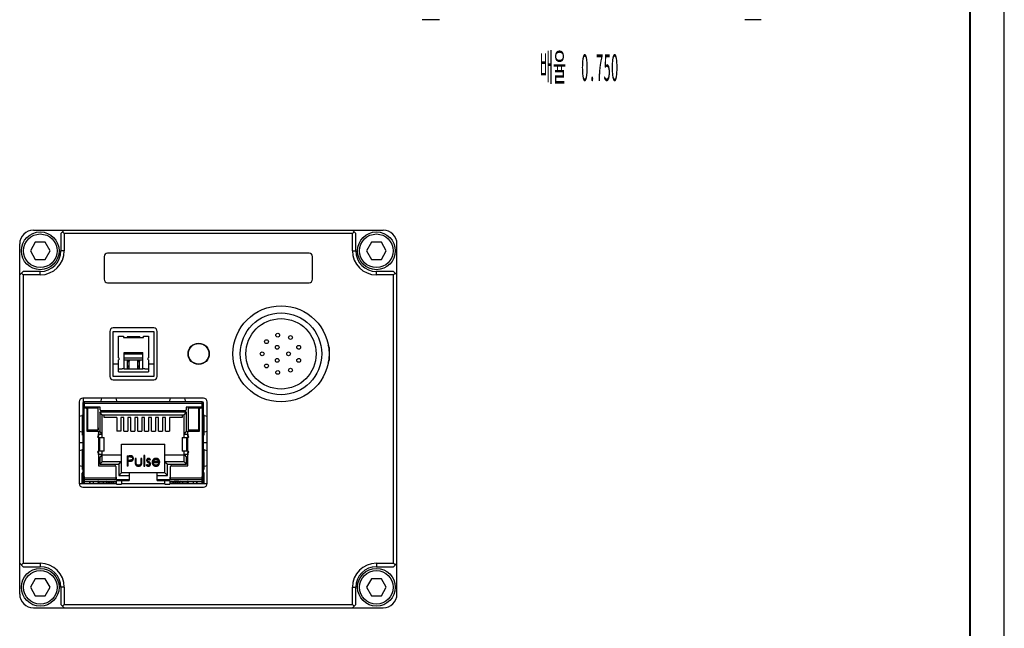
# Model space of a CAD drawing. Header units: millimetres. Extents: x 0 to 420, y 0 to 297.
# Tile 10 of 20: x 276 to 420, y 109 to 197. Entities that reach past the tile are written whole.
import ezdxf

# ---------------------------------------------------------------- set-up
doc = ezdxf.new("R2010")
doc.units = ezdxf.units.MM
doc.header["$LTSCALE"] = 23.1
doc.layers.get('0').update_dxf_attribs({"linetype": 'CONTINUOUS'})
doc.layers.add('02___PRT_ALL_AXES', color=7, linetype='CONTINUOUS')
doc.layers.add('_67628', color=7, linetype='CONTINUOUS')
doc.styles.get("Standard").update_dxf_attribs({"font": 'txt', "width": 0.4})

msp = doc.modelspace()

# ---------------------------------------------------------------- linework, layer by layer
at = {"color": 7, "linetype": 'Continuous'}
for p, q in [((420, 0), (420, 297)), ((337.672, 197.302), (335.116, 197.302)), ((384.577, 197.302), (382.159, 197.302)), ((278.462, 166.646), (329.462, 166.646)), ((282.462, 166.146), (282.962, 166.646)), ((324.962, 166.646), (325.462, 166.146)), ((282.462, 166.146), (282.462, 163.646)), ((282.962, 166.146), (282.712, 166.396)), ((282.962, 166.146), (282.962, 163.646)), ((324.962, 166.146), (282.962, 166.146)), ((325.212, 166.396), (324.962, 166.146)), ((324.962, 163.646), (324.962, 166.146)), ((325.462, 163.646), (325.462, 166.146)), ((276.462, 113.646), (276.462, 164.646)), ((331.462, 113.646), (331.462, 164.646)), ((288.762, 162.796), (288.762, 159.496)), ((318.662, 163.296), (289.262, 163.296)), ((319.162, 159.496), (319.162, 162.796)), ((276.462, 160.146), (276.962, 160.646)), ((276.712, 160.396), (276.962, 160.146)), ((279.462, 160.646), (276.962, 160.646)), ((276.962, 160.146), (276.962, 118.146)), ((279.462, 160.146), (276.962, 160.146)), ((330.962, 160.646), (328.462, 160.646)), ((330.962, 160.146), (328.462, 160.146)), ((330.962, 160.646), (331.462, 160.146)), ((330.962, 160.146), (331.212, 160.396)), ((330.962, 118.146), (330.962, 160.146)), ((289.262, 158.996), (318.662, 158.996)), ((296.012, 152.416), (290.112, 152.416)), ((289.612, 151.916), (289.612, 145.366)), ((290.112, 145.366), (290.112, 151.916)), ((290.112, 151.916), (296.012, 151.916)), ((290.862, 148.076), (290.862, 151.236)), ((290.862, 151.236), (291.612, 151.236)), ((291.612, 151.236), (291.612, 151.016)), ((291.612, 151.016), (294.512, 151.016)), ((292.137, 151.136), (292.137, 151.016)), ((293.987, 151.136), (292.137, 151.136)), ((293.987, 151.136), (293.987, 151.016)), ((294.512, 151.016), (294.512, 151.236)), ((294.512, 151.236), (295.262, 151.236)), ((295.262, 151.236), (295.262, 148.076)), ((296.012, 151.916), (296.012, 145.366)), ((296.512, 145.366), (296.512, 151.916)), ((321.463, 149.683), (321.561, 149.514)), ((321.561, 149.566), (321.561, 147.726)), ((290.862, 148.076), (290.922, 148.076)), ((290.922, 148.076), (290.922, 147.776)), ((291.712, 146.416), (291.712, 148.826)), ((291.712, 148.826), (294.412, 148.826)), ((291.712, 148.626), (294.412, 148.626)), ((291.712, 148.076), (294.412, 148.076)), ((294.412, 146.416), (294.412, 148.826)), ((295.202, 147.776), (295.202, 148.076)), ((295.202, 148.076), (295.262, 148.076)), ((290.112, 147.206), (290.862, 147.206)), ((290.862, 146.016), (290.862, 147.776)), ((290.922, 147.776), (290.862, 147.776)), ((291.412, 146.416), (290.862, 146.416)), ((291.412, 146.416), (291.412, 146.466)), ((291.712, 146.466), (291.412, 146.466)), ((291.712, 147.776), (294.412, 147.776)), ((294.412, 146.416), (291.712, 146.416)), ((292.187, 147.556), (292.187, 147.776)), ((292.437, 147.556), (292.187, 147.556)), ((292.187, 146.416), (292.187, 147.506)), ((292.187, 147.506), (292.437, 147.506)), ((292.437, 146.856), (292.187, 146.856)), ((292.437, 147.776), (292.437, 147.556)), ((292.437, 146.416), (292.437, 147.506)), ((293.687, 147.556), (293.687, 147.776)), ((293.937, 147.556), (293.687, 147.556)), ((293.687, 146.416), (293.687, 147.506)), ((293.687, 147.506), (293.937, 147.506)), ((293.937, 146.856), (293.687, 146.856)), ((293.937, 147.776), (293.937, 147.556)), ((293.937, 146.416), (293.937, 147.506)), ((294.712, 146.466), (294.412, 146.466)), ((294.712, 146.466), (294.712, 146.416)), ((295.262, 146.416), (294.712, 146.416)), ((295.262, 147.776), (295.202, 147.776)), ((295.262, 147.776), (295.262, 146.016)), ((295.262, 147.206), (296.012, 147.206)), ((321.561, 147.778), (321.463, 147.609)), ((296.012, 145.366), (290.112, 145.366)), ((290.862, 146.016), (295.262, 146.016)), ((290.112, 144.866), (296.012, 144.866)), ((303.277, 142.166), (285.647, 142.166)), ((285.762, 141.645), (285.762, 142.166)), ((285.147, 141.666), (285.147, 129.746)), ((303.777, 129.746), (303.777, 141.666)), ((285.147, 135.746), (285.647, 135.746)), ((303.277, 135.746), (303.777, 135.746)), ((285.147, 129.746), (290.562, 129.746)), ((285.647, 129.246), (303.277, 129.246)), ((291.312, 129.746), (297.612, 129.746)), ((298.362, 129.746), (303.777, 129.746)), ((276.962, 117.646), (276.462, 118.146)), ((276.962, 118.146), (276.712, 117.896)), ((276.962, 118.146), (279.462, 118.146)), ((328.462, 118.146), (330.962, 118.146)), ((331.212, 117.896), (330.962, 118.146)), ((330.962, 117.646), (331.462, 118.146)), ((276.962, 117.646), (279.462, 117.646)), ((328.462, 117.646), (330.962, 117.646)), ((282.462, 114.646), (282.462, 112.146)), ((282.962, 114.646), (282.962, 112.146)), ((324.962, 112.146), (324.962, 114.646)), ((325.462, 112.146), (325.462, 114.646)), ((282.462, 112.146), (282.962, 111.646)), ((282.712, 111.896), (282.962, 112.146)), ((282.962, 112.146), (324.962, 112.146)), ((324.962, 112.146), (325.212, 111.896)), ((325.462, 112.146), (324.962, 111.646)), ((278.462, 111.646), (329.462, 111.646))]:
    msp.add_line(p, q, dxfattribs=at)
at = {"color": 9, "linetype": 'Continuous'}
for p, q in [((282.962, 163.646), (282.462, 163.646)), ((324.962, 163.646), (325.462, 163.646)), ((279.462, 160.146), (279.462, 160.646)), ((328.462, 160.146), (328.462, 160.646)), ((292.437, 147.564), (292.187, 147.564)), ((292.187, 146.848), (292.437, 146.848)), ((292.437, 146.536), (292.187, 146.536)), ((293.937, 147.564), (293.687, 147.564)), ((293.687, 146.848), (293.937, 146.848)), ((293.937, 146.536), (293.687, 146.536)), ((279.462, 118.146), (279.462, 117.646)), ((328.462, 118.146), (328.462, 117.646)), ((282.962, 114.646), (282.462, 114.646)), ((324.962, 114.646), (325.462, 114.646))]:
    msp.add_line(p, q, dxfattribs=at)
at = {"color": 7, "linetype": 'Continuous', "const_width": 0.3}
msp.add_lwpolyline([(415, 293), (415, 6.5)], dxfattribs=at)
at = {"color": 7, "linetype": 'Continuous'}
for centre, radius in [((279.462, 163.646), 2.75), ((279.462, 163.646), 2.45), ((328.462, 163.646), 2.75), ((328.462, 163.646), 2.45), ((279.462, 114.646), 2.75), ((279.462, 114.646), 2.45), ((328.462, 114.646), 2.75), ((328.462, 114.646), 2.45)]:
    msp.add_circle(centre, radius, dxfattribs=at)
for centre, radius, start, end in [((278.462, 164.646), 2, 90, 180), ((329.462, 164.646), 2, 0, 90), ((279.462, 163.646), 3.5, 270, 360), ((279.462, 163.646), 3, 270, 360), ((328.462, 163.646), 3.5, 180, 270), ((328.462, 163.646), 3, 180, 270), ((289.262, 162.796), 0.5, 90, 180), ((318.662, 162.796), 0.5, 0, 90), ((289.262, 159.496), 0.5, 180, 270), ((318.662, 159.496), 0.5, 270, 360), ((290.112, 151.916), 0.5, 90, 180), ((296.012, 151.916), 0.5, 0, 90), ((321.061, 149.566), 0.5, 0, 40.93476), ((321.061, 147.726), 0.5, 319.06524, 360), ((290.112, 145.366), 0.5, 180, 270), ((296.012, 145.366), 0.5, 270, 360), ((285.647, 141.666), 0.5, 90, 180), ((303.277, 141.666), 0.5, 0, 90), ((285.647, 129.746), 0.5, 180, 270), ((303.277, 129.746), 0.5, 270, 360), ((279.462, 114.646), 3.5, 0, 90), ((328.462, 114.646), 3.5, 90, 180), ((279.462, 114.646), 3, 0, 90), ((328.462, 114.646), 3, 90, 180), ((278.462, 113.646), 2, 180, 270), ((329.462, 113.646), 2, 270, 360)]:
    msp.add_arc(centre, radius, start, end, dxfattribs=at)
at = {"layer": '02___PRT_ALL_AXES', "color": 7, "linetype": 'Continuous'}
for p, q in [((278.74, 164.896), (278.018, 163.646)), ((278.018, 163.646), (278.74, 162.396)), ((280.183, 164.896), (278.74, 164.896)), ((280.905, 163.646), (280.183, 164.896)), ((280.183, 162.396), (280.905, 163.646)), ((327.74, 164.896), (327.018, 163.646)), ((327.018, 163.646), (327.74, 162.396)), ((329.183, 164.896), (327.74, 164.896)), ((329.905, 163.646), (329.183, 164.896)), ((329.183, 162.396), (329.905, 163.646)), ((278.74, 162.396), (280.183, 162.396)), ((327.74, 162.396), (329.183, 162.396)), ((278.74, 115.896), (278.018, 114.646)), ((280.183, 115.896), (278.74, 115.896)), ((280.905, 114.646), (280.183, 115.896)), ((327.74, 115.896), (327.018, 114.646)), ((329.183, 115.896), (327.74, 115.896)), ((329.905, 114.646), (329.183, 115.896)), ((278.018, 114.646), (278.74, 113.396)), ((278.74, 113.396), (280.183, 113.396)), ((280.183, 113.396), (280.905, 114.646)), ((327.018, 114.646), (327.74, 113.396)), ((327.74, 113.396), (329.183, 113.396)), ((329.183, 113.396), (329.905, 114.646))]:
    msp.add_line(p, q, dxfattribs=at)
for centre, radius in [((314.557, 148.646), 7), ((314.557, 148.646), 5.95), ((314.557, 148.646), 5.125), ((314.077, 151.356), 0.275), ((315.937, 151.026), 0.275), ((302.557, 148.646), 1.55), ((302.557, 148.646), 1.5), ((312.447, 150.416), 0.275), ((314.007, 149.596), 0.275), ((317.137, 149.596), 0.275), ((311.807, 148.646), 0.275), ((314.007, 147.696), 0.275), ((315.657, 148.646), 0.275), ((317.137, 147.696), 0.275), ((312.447, 146.876), 0.275), ((315.937, 146.266), 0.275), ((314.077, 145.936), 0.275)]:
    msp.add_circle(centre, radius, dxfattribs=at)
at = {"layer": '_67628', "color": 7, "linetype": 'Continuous'}
for p, q in [((285.647, 141.466), (285.647, 129.746)), ((285.647, 140.756), (286.117, 140.756)), ((303.077, 141.666), (285.847, 141.666)), ((285.847, 140.756), (285.847, 141.416)), ((285.877, 141.336), (285.897, 141.356)), ((285.877, 141.336), (285.877, 140.756)), ((285.897, 140.986), (285.897, 141.666)), ((285.977, 140.756), (285.977, 140.866)), ((288.207, 140.856), (286.027, 140.856)), ((286.347, 140.856), (286.347, 137.586)), ((286.347, 140.702), (286.397, 140.702)), ((286.397, 137.586), (286.397, 140.856)), ((286.397, 140.786), (287.857, 140.786)), ((287.857, 140.856), (287.857, 137.586)), ((287.907, 137.586), (287.907, 140.856)), ((288.207, 140.476), (288.207, 140.856)), ((300.717, 140.856), (300.717, 140.476)), ((302.897, 140.856), (300.717, 140.856)), ((301.017, 140.856), (301.017, 137.586)), ((301.067, 137.586), (301.067, 140.856)), ((301.067, 140.786), (302.527, 140.786)), ((302.047, 140.786), (302.047, 140.856)), ((302.527, 140.786), (302.527, 137.586)), ((302.577, 137.586), (302.577, 140.856)), ((302.807, 140.756), (303.277, 140.756)), ((302.947, 140.866), (302.947, 140.756)), ((303.027, 141.666), (303.027, 140.986)), ((303.047, 141.336), (303.027, 141.356)), ((303.047, 140.756), (303.047, 141.336)), ((303.077, 141.416), (303.077, 140.756)), ((303.277, 129.746), (303.277, 141.466)), ((286.247, 140.626), (286.247, 137.386)), ((288.507, 139.766), (288.127, 140.146)), ((300.587, 140.346), (288.337, 140.346)), ((288.507, 136.466), (288.507, 139.766)), ((288.507, 139.766), (300.417, 139.766)), ((288.792, 139.706), (288.507, 139.706)), ((288.792, 139.356), (288.792, 139.706)), ((290.616, 139.356), (288.792, 139.356)), ((290.616, 139.356), (290.616, 137.406)), ((291.196, 139.356), (291.196, 137.406)), ((291.632, 139.356), (291.196, 139.356)), ((291.632, 137.406), (291.632, 139.356)), ((292.212, 139.356), (292.212, 137.406)), ((292.648, 139.356), (292.212, 139.356)), ((292.648, 137.406), (292.648, 139.356)), ((293.228, 139.356), (293.228, 137.406)), ((293.664, 139.356), (293.228, 139.356)), ((293.664, 137.406), (293.664, 139.356)), ((294.244, 139.356), (294.244, 137.406)), ((294.68, 139.356), (294.244, 139.356)), ((294.68, 137.406), (294.68, 139.356)), ((295.26, 139.356), (295.26, 137.406)), ((295.696, 139.356), (295.26, 139.356)), ((295.696, 137.406), (295.696, 139.356)), ((296.276, 139.356), (296.276, 137.406)), ((296.712, 139.356), (296.276, 139.356)), ((296.712, 137.406), (296.712, 139.356)), ((297.292, 139.356), (297.292, 137.406)), ((297.728, 139.356), (297.292, 139.356)), ((297.728, 137.406), (297.728, 139.356)), ((298.308, 139.356), (298.308, 137.406)), ((300.132, 139.356), (298.308, 139.356)), ((300.132, 139.706), (300.132, 139.356)), ((300.417, 139.706), (300.132, 139.706)), ((300.417, 139.766), (300.797, 140.146)), ((300.417, 136.466), (300.417, 139.766)), ((302.677, 137.386), (302.677, 140.626)), ((287.857, 137.866), (287.882, 137.866)), ((287.882, 137.866), (287.882, 137.586)), ((285.597, 136.801), (285.597, 137.256)), ((285.597, 136.801), (285.647, 136.801)), ((286.247, 137.386), (287.797, 137.386)), ((286.347, 137.586), (287.907, 137.586)), ((287.927, 137.256), (287.927, 136.666)), ((287.962, 136.966), (287.927, 137.001)), ((287.927, 136.466), (288.755, 136.466)), ((287.962, 136.466), (287.962, 136.966)), ((287.962, 136.966), (288.507, 136.966)), ((288.507, 136.966), (288.127, 137.346)), ((288.755, 134.466), (288.755, 136.466)), ((291.196, 137.406), (290.616, 137.406)), ((291.632, 137.406), (292.212, 137.406)), ((292.648, 137.406), (293.228, 137.406)), ((293.664, 137.406), (294.244, 137.406)), ((294.68, 137.406), (295.26, 137.406)), ((295.696, 137.406), (296.276, 137.406)), ((296.712, 137.406), (297.292, 137.406)), ((297.728, 137.406), (298.308, 137.406)), ((300.169, 136.466), (300.169, 134.466)), ((300.169, 136.466), (300.997, 136.466)), ((300.417, 136.966), (300.797, 137.346)), ((300.417, 136.966), (300.962, 136.966)), ((300.962, 136.966), (300.997, 137.001)), ((300.962, 136.966), (300.962, 136.466)), ((300.997, 136.666), (300.997, 137.256)), ((301.017, 137.586), (302.577, 137.586)), ((301.127, 137.386), (302.677, 137.386)), ((303.327, 136.801), (303.277, 136.801)), ((303.327, 137.256), (303.327, 136.801)), ((291.312, 131.306), (291.312, 135.486)), ((291.312, 135.486), (297.612, 135.486)), ((297.612, 131.306), (297.612, 135.486)), ((288.755, 134.466), (287.927, 134.466)), ((287.927, 134.266), (287.927, 132.356)), ((287.962, 133.966), (287.927, 133.931)), ((287.962, 133.966), (287.962, 134.466)), ((288.507, 133.966), (287.962, 133.966)), ((288.507, 133.966), (288.127, 133.586)), ((288.507, 132.936), (288.507, 134.466)), ((288.507, 133.936), (291.312, 133.936)), ((292.116, 133.806), (292.116, 132.306)), ((292.116, 133.806), (292.41, 133.806)), ((292.25, 133.652), (292.25, 133.152)), ((292.524, 133.652), (292.25, 133.652)), ((294.558, 133.844), (294.558, 132.306)), ((294.692, 133.844), (294.558, 133.844)), ((294.692, 132.306), (294.692, 133.844)), ((297.612, 133.936), (300.417, 133.936)), ((300.997, 134.466), (300.169, 134.466)), ((300.417, 132.936), (300.417, 134.466)), ((300.962, 133.966), (300.417, 133.966)), ((300.417, 133.966), (300.797, 133.586)), ((300.962, 134.466), (300.962, 133.966)), ((300.962, 133.966), (300.997, 133.931)), ((300.997, 132.356), (300.997, 134.266)), ((285.597, 131.801), (285.597, 132.256)), ((287.927, 132.356), (290.332, 132.356)), ((288.507, 132.936), (288.127, 132.556)), ((291.312, 132.936), (288.507, 132.936)), ((290.462, 132.226), (290.462, 130.356)), ((291.312, 132.936), (290.932, 132.556)), ((292.25, 132.306), (292.116, 132.306)), ((292.25, 133.152), (292.513, 133.149)), ((292.25, 132.998), (292.25, 132.306)), ((292.357, 132.998), (292.25, 132.998)), ((293.289, 133.402), (293.289, 132.878)), ((293.423, 133.402), (293.289, 133.402)), ((293.423, 132.894), (293.423, 133.402)), ((294.135, 133.402), (294.135, 132.894)), ((294.269, 133.402), (294.135, 133.402)), ((294.269, 132.868), (294.269, 133.402)), ((294.558, 132.306), (294.692, 132.306)), ((294.993, 132.537), (294.904, 132.435)), ((295.428, 133.171), (295.519, 133.265)), ((295.904, 132.825), (296.885, 132.825)), ((296.75, 132.96), (295.918, 132.96)), ((296.827, 132.589), (296.707, 132.652)), ((297.612, 132.936), (297.992, 132.556)), ((300.417, 132.936), (297.612, 132.936)), ((298.462, 130.356), (298.462, 132.226)), ((298.592, 132.356), (300.997, 132.356)), ((300.417, 132.936), (300.797, 132.556)), ((303.327, 132.256), (303.327, 131.801)), ((285.547, 129.746), (285.547, 131.256)), ((285.597, 131.801), (285.647, 131.801)), ((285.897, 130.786), (285.647, 130.786)), ((285.847, 129.746), (285.847, 130.786)), ((285.877, 130.786), (285.877, 129.746)), ((285.897, 130.356), (285.897, 130.786)), ((290.562, 130.686), (290.462, 130.686)), ((290.562, 130.206), (290.562, 130.686)), ((291.312, 131.306), (290.932, 130.926)), ((297.612, 131.306), (291.312, 131.306)), ((292.407, 131.306), (292.407, 130.206)), ((296.517, 130.206), (296.517, 131.306)), ((297.612, 131.306), (297.992, 130.926)), ((298.362, 130.686), (298.462, 130.686)), ((298.362, 130.686), (298.362, 130.206)), ((303.277, 130.786), (303.027, 130.786)), ((303.027, 130.786), (303.027, 130.356)), ((303.047, 129.746), (303.047, 130.786)), ((303.077, 129.746), (303.077, 130.786)), ((303.327, 131.801), (303.277, 131.801)), ((303.377, 129.746), (303.377, 131.256)), ((285.847, 130.246), (285.647, 130.246)), ((285.877, 129.946), (285.647, 129.946)), ((285.897, 130.606), (285.877, 130.586)), ((285.877, 130.586), (285.897, 130.586)), ((285.877, 130.046), (290.562, 130.046)), ((285.897, 130.356), (290.462, 130.356)), ((286.627, 130.046), (286.627, 129.746)), ((286.687, 130.046), (286.687, 129.746)), ((287.197, 130.046), (287.197, 129.746)), ((287.987, 129.746), (287.987, 129.796)), ((288.682, 129.746), (288.682, 129.796)), ((289.262, 130.306), (289.262, 130.356)), ((289.962, 130.306), (289.262, 130.306)), ((289.262, 129.746), (289.262, 129.796)), ((289.962, 130.356), (289.962, 130.306)), ((290.012, 129.796), (290.012, 129.746)), ((290.462, 130.586), (290.562, 130.586)), ((292.407, 130.306), (290.562, 130.306)), ((290.562, 130.206), (292.407, 130.206)), ((290.562, 129.666), (290.562, 130.046)), ((290.562, 129.666), (291.312, 129.666)), ((291.312, 130.206), (291.312, 129.666)), ((298.362, 130.306), (296.517, 130.306)), ((296.517, 130.206), (298.362, 130.206)), ((297.612, 129.666), (297.612, 130.206)), ((297.612, 129.666), (298.362, 129.666)), ((298.462, 130.586), (298.362, 130.586)), ((298.362, 130.046), (303.047, 130.046)), ((298.362, 130.046), (298.362, 129.666)), ((298.462, 130.356), (303.027, 130.356)), ((298.912, 129.746), (298.912, 129.796)), ((298.962, 130.306), (298.962, 130.356)), ((298.962, 130.306), (299.662, 130.306)), ((299.662, 130.356), (299.662, 130.306)), ((299.662, 129.746), (299.662, 129.796)), ((300.241, 129.796), (300.241, 129.746)), ((300.937, 129.746), (300.937, 129.796)), ((301.727, 130.046), (301.727, 129.746)), ((302.237, 130.046), (302.237, 129.746)), ((302.297, 130.046), (302.297, 129.746)), ((303.027, 130.606), (303.047, 130.586)), ((303.047, 130.586), (303.027, 130.586)), ((303.277, 130.246), (303.077, 130.246)), ((303.077, 129.946), (303.277, 129.946))]:
    msp.add_line(p, q, dxfattribs=at)
at = {"layer": '_67628', "color": 9, "linetype": 'Continuous'}
for p, q in [((285.847, 130.786), (285.847, 140.756)), ((285.897, 141.466), (303.027, 141.466)), ((288.21, 141.68), (290.713, 141.68)), ((298.21, 141.68), (300.713, 141.68)), ((303.077, 140.756), (303.077, 130.786)), ((285.633, 137.214), (285.633, 139.718)), ((288.127, 140.146), (288.127, 137.346)), ((300.797, 140.146), (288.127, 140.146)), ((300.797, 137.346), (300.797, 140.146)), ((303.291, 139.718), (303.291, 137.214)), ((288.127, 137.346), (287.89, 137.346)), ((287.927, 136.466), (287.927, 134.466)), ((288.167, 134.466), (288.167, 136.466)), ((288.741, 136.466), (288.741, 134.466)), ((300.182, 134.466), (300.182, 136.466)), ((300.756, 136.466), (300.756, 134.466)), ((301.033, 137.346), (300.797, 137.346)), ((300.997, 134.466), (300.997, 136.466)), ((285.633, 132.214), (285.633, 134.718)), ((287.927, 133.586), (288.127, 133.586)), ((288.127, 133.586), (288.127, 132.556)), ((300.797, 133.586), (300.997, 133.586)), ((300.797, 132.556), (300.797, 133.586)), ((303.291, 134.718), (303.291, 132.214)), ((288.127, 132.556), (290.932, 132.556)), ((290.932, 132.556), (290.932, 130.926)), ((297.992, 130.926), (297.992, 132.556)), ((297.992, 132.556), (300.797, 132.556)), ((285.547, 131.106), (285.647, 131.106)), ((290.932, 130.926), (292.407, 130.926)), ((296.517, 130.926), (297.992, 130.926)), ((303.277, 131.106), (303.377, 131.106)), ((290.462, 130.556), (285.897, 130.556)), ((287.987, 129.796), (290.562, 129.796)), ((288.067, 129.746), (288.067, 129.796)), ((289.517, 129.796), (289.517, 129.746)), ((289.757, 129.746), (289.757, 129.796)), ((298.362, 129.796), (300.937, 129.796)), ((303.027, 130.556), (298.462, 130.556)), ((299.167, 129.796), (299.167, 129.746)), ((299.407, 129.746), (299.407, 129.796)), ((300.856, 129.796), (300.856, 129.746))]:
    msp.add_line(p, q, dxfattribs=at)
at = {"layer": '_67628', "color": 7, "linetype": 'Continuous'}
for centre, radius, start, end in [((285.847, 141.466), 0.2, 90, 180), ((285.897, 141.416), 0.05, 90, 180), ((285.897, 141.275), 0.05, 113.61103, 180.00012), ((286.027, 140.986), 0.13, 180, 270), ((286.117, 140.626), 0.13, 0, 90), ((288.092, 141.861), 0.216, 302.94712, 311.30244), ((290.831, 141.861), 0.216, 228.68596, 237.05117), ((298.092, 141.861), 0.216, 302.94712, 311.30244), ((300.831, 141.861), 0.216, 228.68596, 237.05117), ((302.807, 140.626), 0.13, 90, 180), ((302.897, 140.986), 0.13, 270, 360), ((303.027, 141.416), 0.05, 0, 90), ((303.027, 141.275), 0.05, 28.98136, 66.38676), ((303.027, 141.274), 0.0502, 15.10573, 28.95868), ((303.077, 141.466), 0.2, 0, 90), ((285.452, 139.835), 0.216, 318.68596, 327.05117), ((288.337, 140.476), 0.13, 180, 270), ((300.587, 140.476), 0.13, 270, 360), ((303.472, 139.835), 0.216, 212.94712, 221.30244), ((285.451, 137.097), 0.216, 32.94712, 41.30244), ((287.797, 137.256), 0.13, 0, 90), ((287.927, 136.566), 0.1, 90, 270), ((301.127, 137.256), 0.13, 90, 180), ((300.997, 136.566), 0.1, 270, 90), ((303.472, 137.097), 0.216, 138.68596, 147.05117), ((285.452, 134.835), 0.216, 318.68596, 327.05117), ((287.927, 134.366), 0.1, 90, 270), ((300.997, 134.366), 0.1, 270, 90), ((303.472, 134.835), 0.216, 212.94712, 221.30244), ((285.451, 132.097), 0.216, 32.94712, 41.30244), ((290.332, 132.226), 0.13, 0, 90), ((298.592, 132.226), 0.13, 90, 180), ((303.472, 132.097), 0.216, 138.68596, 147.05117), ((285.647, 131.256), 0.1, 90, 180), ((303.277, 131.256), 0.1, 0, 90), ((285.897, 130.436), 0.25, 258.24784, 265.23477), ((285.897, 130.436), 0.05, 180, 239.89261), ((287.737, 129.796), 0.25, 0, 89.97239), ((289.012, 129.796), 0.25, 0, 90), ((290.262, 129.796), 0.25, 90, 180), ((298.662, 129.796), 0.25, 0, 90), ((299.912, 129.796), 0.25, 90, 180), ((301.187, 129.796), 0.25, 90.02761, 180), ((303.027, 130.436), 0.05, 294.2978, 360), ((303.027, 130.436), 0.25, 274.76537, 281.75237)]:
    msp.add_arc(centre, radius, start, end, dxfattribs=at)
for centre, major_axis, start_param, end_param in [((288.96, 138.066), (0, 5), 0.6045484, 0.7286215), ((289.964, 138.066), (0, 5), -0.7286215, -0.6045484), ((298.96, 138.066), (0, 5), 0.604672, 0.7286215), ((299.964, 138.066), (0, 5), -0.7286215, -0.604672), ((289.247, 138.968), (5, 0), 2.4129712, 2.5369207), ((299.677, 138.968), (5, 0), 0.6045484, 0.7286215), ((289.247, 137.964), (5, 0), -2.5369207, -2.4129712), ((299.677, 137.964), (5, 0), -0.7286215, -0.6045484), ((289.247, 133.968), (5, 0), 2.4129712, 2.5369207), ((299.677, 133.968), (5, 0), 0.6045484, 0.7286215), ((289.247, 132.964), (5, 0), -2.5369207, -2.4129712), ((299.677, 132.964), (5, 0), -0.7286215, -0.6045484)]:
    msp.add_ellipse(centre, major_axis=major_axis, ratio=0.2, start_param=start_param, end_param=end_param, dxfattribs=at)
for points, knots in [([(288.294, 141.796), (288.29, 141.779), (288.276, 141.742), (288.25, 141.712), (288.235, 141.699)], [0, 0, 0, 0, 0.4751133, 1, 1, 1, 1]), ([(290.688, 141.699), (290.673, 141.712), (290.648, 141.742), (290.634, 141.779), (290.63, 141.796)], [0, 0, 0, 0, 0.5248758, 1, 1, 1, 1]), ([(298.294, 141.796), (298.29, 141.779), (298.276, 141.742), (298.25, 141.712), (298.235, 141.699)], [0, 0, 0, 0, 0.4751133, 1, 1, 1, 1]), ([(300.688, 141.699), (300.673, 141.712), (300.648, 141.742), (300.634, 141.779), (300.63, 141.796)], [0, 0, 0, 0, 0.5248758, 1, 1, 1, 1]), ([(285.614, 139.692), (285.6, 139.677), (285.57, 139.652), (285.534, 139.638), (285.516, 139.634)], [0, 0, 0, 0, 0.5248758, 1, 1, 1, 1]), ([(303.407, 139.634), (303.389, 139.638), (303.353, 139.652), (303.323, 139.677), (303.31, 139.692)], [0, 0, 0, 0, 0.4751133, 1, 1, 1, 1]), ([(285.516, 137.298), (285.534, 137.294), (285.57, 137.28), (285.6, 137.255), (285.614, 137.239)], [0, 0, 0, 0, 0.4751133, 1, 1, 1, 1]), ([(303.31, 137.239), (303.323, 137.255), (303.353, 137.28), (303.389, 137.294), (303.407, 137.298)], [0, 0, 0, 0, 0.5248758, 1, 1, 1, 1]), ([(285.614, 134.692), (285.6, 134.677), (285.57, 134.652), (285.534, 134.638), (285.516, 134.634)], [0, 0, 0, 0, 0.5248758, 1, 1, 1, 1]), ([(292.751, 133.783), (292.743, 133.785), (292.725, 133.79), (292.695, 133.794), (292.66, 133.798), (292.62, 133.8), (292.575, 133.803), (292.524, 133.805), (292.469, 133.806), (292.43, 133.806), (292.41, 133.806)], [0, 0, 0, 0, 0.0735429, 0.1612575, 0.2643812, 0.3812191, 0.5136818, 0.6609449, 0.8230442, 1, 1, 1, 1]), ([(292.524, 133.652), (292.537, 133.652), (292.561, 133.652), (292.597, 133.651), (292.629, 133.649), (292.658, 133.646), (292.685, 133.642), (292.71, 133.638), (292.731, 133.632), (292.756, 133.625), (292.784, 133.612), (292.813, 133.592), (292.84, 133.567), (292.862, 133.539), (292.881, 133.508), (292.894, 133.474), (292.902, 133.439), (292.903, 133.415), (292.904, 133.403)], [0, 0, 0, 0, 0.0733423, 0.1414834, 0.2038973, 0.2618148, 0.3140872, 0.3620359, 0.4046698, 0.4425889, 0.5123904, 0.5816461, 0.6500132, 0.7208266, 0.7918025, 0.8607617, 0.9299562, 1, 1, 1, 1]), ([(293.039, 133.404), (293.038, 133.416), (293.038, 133.44), (293.034, 133.475), (293.028, 133.509), (293.019, 133.541), (293.007, 133.571), (292.994, 133.6), (292.977, 133.627), (292.958, 133.653), (292.938, 133.676), (292.915, 133.698), (292.892, 133.718), (292.867, 133.735), (292.84, 133.75), (292.812, 133.764), (292.782, 133.775), (292.762, 133.781), (292.751, 133.783)], [0, 0, 0, 0, 0.0710926, 0.1396544, 0.2054491, 0.2700156, 0.3323203, 0.3943193, 0.4554477, 0.5170681, 0.5781577, 0.6382903, 0.6978733, 0.7568468, 0.8165889, 0.8765096, 0.9375187, 1, 1, 1, 1]), ([(303.407, 134.634), (303.389, 134.638), (303.353, 134.652), (303.323, 134.677), (303.31, 134.692)], [0, 0, 0, 0, 0.4751133, 1, 1, 1, 1]), ([(285.516, 132.298), (285.534, 132.294), (285.57, 132.28), (285.6, 132.255), (285.614, 132.239)], [0, 0, 0, 0, 0.4751133, 1, 1, 1, 1]), ([(292.357, 132.998), (292.38, 132.998), (292.423, 132.998), (292.484, 133), (292.54, 133.002), (292.591, 133.004), (292.636, 133.007), (292.675, 133.012), (292.709, 133.017), (292.73, 133.021), (292.739, 133.023)], [0, 0, 0, 0, 0.1755867, 0.336309, 0.4822105, 0.6140881, 0.7319831, 0.8352537, 0.9248269, 1, 1, 1, 1]), ([(292.904, 133.403), (292.903, 133.391), (292.902, 133.366), (292.894, 133.33), (292.881, 133.297), (292.862, 133.265), (292.839, 133.236), (292.812, 133.211), (292.781, 133.191), (292.751, 133.178), (292.725, 133.169), (292.703, 133.164), (292.678, 133.159), (292.65, 133.155), (292.619, 133.152), (292.586, 133.15), (292.55, 133.149), (292.526, 133.149), (292.513, 133.149)], [0, 0, 0, 0, 0.0698891, 0.1383623, 0.2060265, 0.2756162, 0.3449146, 0.4134933, 0.4836003, 0.5558725, 0.5951216, 0.6384168, 0.6867716, 0.7394249, 0.7975043, 0.8599661, 0.9274616, 1, 1, 1, 1]), ([(292.739, 133.023), (292.751, 133.026), (292.773, 133.032), (292.805, 133.043), (292.836, 133.057), (292.864, 133.072), (292.891, 133.09), (292.916, 133.109), (292.939, 133.131), (292.959, 133.155), (292.978, 133.18), (292.994, 133.207), (293.008, 133.236), (293.019, 133.266), (293.028, 133.298), (293.034, 133.332), (293.038, 133.367), (293.038, 133.391), (293.039, 133.404)], [0, 0, 0, 0, 0.066916, 0.131612, 0.1946123, 0.2560472, 0.316098, 0.3757174, 0.4353667, 0.4947023, 0.5541882, 0.6139897, 0.6738835, 0.7353686, 0.7979838, 0.8628076, 0.9298811, 1, 1, 1, 1]), ([(293.289, 132.878), (293.289, 132.86), (293.289, 132.823), (293.291, 132.771), (293.296, 132.722), (293.302, 132.677), (293.309, 132.635), (293.318, 132.597), (293.329, 132.562), (293.342, 132.531), (293.357, 132.503), (293.373, 132.477), (293.391, 132.451), (293.41, 132.428), (293.432, 132.406), (293.455, 132.386), (293.48, 132.367), (293.506, 132.351), (293.535, 132.336), (293.565, 132.322), (293.597, 132.312), (293.63, 132.302), (293.665, 132.295), (293.702, 132.29), (293.74, 132.287), (293.767, 132.287), (293.78, 132.287)], [0, 0, 0, 0, 0.063476, 0.122933, 0.1781207, 0.2298177, 0.2774173, 0.3217866, 0.3624651, 0.3999038, 0.4354243, 0.4704664, 0.5050286, 0.5394889, 0.5738086, 0.6084507, 0.6436126, 0.6790145, 0.7151506, 0.7522308, 0.7899042, 0.8289293, 0.8694659, 0.9112727, 0.9548483, 1, 1, 1, 1]), ([(293.445, 132.637), (293.443, 132.644), (293.439, 132.658), (293.435, 132.681), (293.431, 132.708), (293.428, 132.738), (293.426, 132.772), (293.424, 132.809), (293.423, 132.85), (293.423, 132.879), (293.423, 132.894)], [0, 0, 0, 0, 0.0782845, 0.1683286, 0.2729685, 0.3900682, 0.5220637, 0.6678796, 0.8263834, 1, 1, 1, 1]), ([(293.781, 132.421), (293.761, 132.422), (293.722, 132.423), (293.665, 132.434), (293.613, 132.453), (293.574, 132.474), (293.545, 132.494), (293.525, 132.511), (293.507, 132.528), (293.491, 132.547), (293.476, 132.568), (293.464, 132.59), (293.453, 132.613), (293.447, 132.629), (293.445, 132.637)], [0, 0, 0, 0, 0.1403046, 0.2729708, 0.4007665, 0.5254547, 0.5868387, 0.646464, 0.7053902, 0.7640287, 0.8219138, 0.8802841, 0.9395133, 1, 1, 1, 1]), ([(293.78, 132.287), (293.793, 132.287), (293.82, 132.287), (293.858, 132.29), (293.895, 132.295), (293.93, 132.302), (293.963, 132.312), (293.995, 132.322), (294.024, 132.336), (294.052, 132.351), (294.079, 132.367), (294.104, 132.386), (294.127, 132.406), (294.148, 132.428), (294.167, 132.451), (294.185, 132.475), (294.201, 132.502), (294.216, 132.53), (294.229, 132.561), (294.24, 132.594), (294.249, 132.631), (294.256, 132.672), (294.262, 132.716), (294.266, 132.764), (294.269, 132.815), (294.269, 132.85), (294.269, 132.868)], [0, 0, 0, 0, 0.0460613, 0.0898405, 0.1321714, 0.1732162, 0.2123989, 0.2505445, 0.2877752, 0.3240613, 0.359907, 0.3952349, 0.4298265, 0.4645764, 0.4989848, 0.5339025, 0.5689115, 0.6045722, 0.6421627, 0.6826979, 0.7262893, 0.7738094, 0.8244515, 0.879304, 0.93779, 1, 1, 1, 1]), ([(294.113, 132.627), (294.106, 132.612), (294.094, 132.582), (294.067, 132.542), (294.033, 132.507), (293.993, 132.476), (293.947, 132.452), (293.896, 132.434), (293.84, 132.423), (293.801, 132.422), (293.781, 132.421)], [0, 0, 0, 0, 0.1156605, 0.2299843, 0.3464037, 0.4669571, 0.5916287, 0.720163, 0.8553676, 1, 1, 1, 1]), ([(294.135, 132.894), (294.135, 132.877), (294.135, 132.846), (294.133, 132.802), (294.132, 132.762), (294.13, 132.726), (294.126, 132.695), (294.123, 132.668), (294.118, 132.646), (294.114, 132.633), (294.113, 132.627)], [0, 0, 0, 0, 0.1810473, 0.3465057, 0.4952454, 0.6285346, 0.7454085, 0.8459263, 0.9303072, 1, 1, 1, 1]), ([(294.904, 132.435), (294.913, 132.424), (294.932, 132.402), (294.966, 132.373), (295.002, 132.347), (295.042, 132.325), (295.084, 132.308), (295.128, 132.296), (295.172, 132.288), (295.202, 132.287), (295.217, 132.287)], [0, 0, 0, 0, 0.1222995, 0.2445989, 0.3685418, 0.4953065, 0.6227813, 0.748276, 0.8732575, 1, 1, 1, 1]), ([(295.239, 133.421), (295.229, 133.421), (295.21, 133.421), (295.182, 133.417), (295.155, 133.41), (295.129, 133.401), (295.105, 133.39), (295.082, 133.375), (295.06, 133.359), (295.04, 133.34), (295.021, 133.319), (295.006, 133.296), (294.992, 133.272), (294.981, 133.247), (294.972, 133.22), (294.966, 133.193), (294.962, 133.164), (294.962, 133.144), (294.962, 133.134)], [0, 0, 0, 0, 0.0659625, 0.1291157, 0.1906142, 0.251235, 0.3110899, 0.3711861, 0.4321195, 0.4949207, 0.5573644, 0.6191271, 0.6802717, 0.7413866, 0.8034926, 0.8669565, 0.9320215, 1, 1, 1, 1]), ([(294.962, 133.134), (294.962, 133.118), (294.963, 133.088), (294.973, 133.044), (294.989, 133.002), (295.004, 132.977), (295.012, 132.965)], [0, 0, 0, 0, 0.25943, 0.5074092, 0.7537476, 1, 1, 1, 1]), ([(295.21, 132.421), (295.201, 132.422), (295.182, 132.422), (295.154, 132.428), (295.126, 132.437), (295.098, 132.45), (295.071, 132.466), (295.044, 132.486), (295.018, 132.51), (295.002, 132.528), (294.993, 132.537)], [0, 0, 0, 0, 0.1127714, 0.2249939, 0.3407623, 0.4594993, 0.5828284, 0.7140958, 0.8525242, 1, 1, 1, 1]), ([(295.012, 132.965), (295.016, 132.959), (295.026, 132.946), (295.043, 132.927), (295.062, 132.909), (295.084, 132.89), (295.11, 132.872), (295.137, 132.852), (295.168, 132.834), (295.19, 132.821), (295.201, 132.815)], [0, 0, 0, 0, 0.0944356, 0.1977043, 0.3078458, 0.4271756, 0.5562245, 0.6940498, 0.8422383, 1, 1, 1, 1]), ([(295.096, 133.139), (295.097, 133.149), (295.098, 133.168), (295.106, 133.195), (295.119, 133.22), (295.137, 133.243), (295.159, 133.262), (295.184, 133.276), (295.211, 133.285), (295.229, 133.286), (295.239, 133.287)], [0, 0, 0, 0, 0.1262758, 0.2489717, 0.3714961, 0.5014892, 0.630834, 0.7540994, 0.8750415, 1, 1, 1, 1]), ([(295.134, 133.04), (295.128, 133.048), (295.117, 133.063), (295.105, 133.088), (295.098, 133.113), (295.097, 133.131), (295.096, 133.139)], [0, 0, 0, 0, 0.2682433, 0.5205968, 0.7599601, 1, 1, 1, 1]), ([(295.29, 132.927), (295.281, 132.932), (295.262, 132.942), (295.236, 132.958), (295.213, 132.972), (295.192, 132.987), (295.173, 133.001), (295.158, 133.014), (295.144, 133.027), (295.137, 133.036), (295.134, 133.04)], [0, 0, 0, 0, 0.1683506, 0.323879, 0.4664315, 0.5977833, 0.7160176, 0.8224402, 0.9165749, 1, 1, 1, 1]), ([(295.201, 132.815), (295.211, 132.81), (295.231, 132.799), (295.259, 132.783), (295.284, 132.768), (295.307, 132.754), (295.326, 132.74), (295.342, 132.727), (295.356, 132.715), (295.364, 132.706), (295.367, 132.702)], [0, 0, 0, 0, 0.1744551, 0.3337367, 0.4791986, 0.6104492, 0.72773, 0.8325383, 0.9231249, 1, 1, 1, 1]), ([(295.404, 132.598), (295.403, 132.586), (295.402, 132.563), (295.391, 132.53), (295.373, 132.5), (295.348, 132.473), (295.319, 132.45), (295.285, 132.433), (295.249, 132.423), (295.223, 132.422), (295.21, 132.421)], [0, 0, 0, 0, 0.1197092, 0.2352817, 0.3554913, 0.4823138, 0.612164, 0.7381043, 0.865958, 1, 1, 1, 1]), ([(295.217, 132.287), (295.229, 132.287), (295.251, 132.288), (295.283, 132.292), (295.314, 132.299), (295.344, 132.309), (295.372, 132.322), (295.398, 132.338), (295.423, 132.357), (295.447, 132.378), (295.468, 132.402), (295.487, 132.427), (295.503, 132.453), (295.516, 132.481), (295.526, 132.51), (295.533, 132.54), (295.538, 132.571), (295.538, 132.593), (295.539, 132.603)], [0, 0, 0, 0, 0.0669338, 0.1313603, 0.1945015, 0.2564315, 0.3176029, 0.3786284, 0.4404807, 0.5042957, 0.5681108, 0.629963, 0.6904753, 0.7513605, 0.8114027, 0.8728009, 0.9354519, 1, 1, 1, 1]), ([(295.519, 133.265), (295.508, 133.278), (295.486, 133.302), (295.45, 133.333), (295.415, 133.36), (295.38, 133.383), (295.344, 133.4), (295.309, 133.412), (295.274, 133.42), (295.25, 133.421), (295.239, 133.421)], [0, 0, 0, 0, 0.1536821, 0.2972878, 0.4309389, 0.5555483, 0.6738733, 0.7865884, 0.8942857, 1, 1, 1, 1]), ([(295.239, 133.287), (295.246, 133.286), (295.262, 133.286), (295.286, 133.28), (295.309, 133.271), (295.333, 133.258), (295.357, 133.241), (295.381, 133.222), (295.405, 133.198), (295.42, 133.18), (295.428, 133.171)], [0, 0, 0, 0, 0.1014825, 0.2066659, 0.3164749, 0.4340368, 0.558691, 0.6949645, 0.8417769, 1, 1, 1, 1]), ([(295.488, 132.773), (295.483, 132.779), (295.473, 132.792), (295.455, 132.811), (295.435, 132.83), (295.412, 132.849), (295.385, 132.869), (295.356, 132.888), (295.324, 132.908), (295.302, 132.92), (295.29, 132.927)], [0, 0, 0, 0, 0.0934067, 0.1954188, 0.3058479, 0.4251239, 0.5537868, 0.6928854, 0.8410109, 1, 1, 1, 1]), ([(295.367, 132.702), (295.373, 132.695), (295.384, 132.679), (295.395, 132.653), (295.403, 132.626), (295.404, 132.607), (295.404, 132.598)], [0, 0, 0, 0, 0.2544219, 0.4995467, 0.7465246, 1, 1, 1, 1]), ([(295.539, 132.603), (295.538, 132.619), (295.537, 132.649), (295.527, 132.693), (295.511, 132.735), (295.495, 132.76), (295.488, 132.773)], [0, 0, 0, 0, 0.2566644, 0.504765, 0.7511614, 1, 1, 1, 1]), ([(295.896, 133.217), (295.886, 133.204), (295.866, 133.177), (295.84, 133.134), (295.818, 133.091), (295.8, 133.045), (295.786, 132.999), (295.776, 132.951), (295.771, 132.901), (295.77, 132.868), (295.769, 132.851)], [0, 0, 0, 0, 0.1276525, 0.2534217, 0.3767041, 0.4994492, 0.6225716, 0.7462321, 0.8719552, 1, 1, 1, 1]), ([(295.769, 132.851), (295.77, 132.833), (295.771, 132.797), (295.778, 132.745), (295.789, 132.694), (295.805, 132.644), (295.826, 132.595), (295.851, 132.548), (295.881, 132.503), (295.915, 132.459), (295.953, 132.419), (295.995, 132.383), (296.041, 132.353), (296.09, 132.329), (296.143, 132.31), (296.199, 132.296), (296.259, 132.288), (296.3, 132.287), (296.321, 132.287)], [0, 0, 0, 0, 0.0610172, 0.1210804, 0.1800683, 0.2391897, 0.298706, 0.3588811, 0.4203687, 0.4834483, 0.5465665, 0.6086986, 0.6701863, 0.731865, 0.7952033, 0.8603708, 0.9284213, 1, 1, 1, 1]), ([(296.324, 133.421), (296.302, 133.421), (296.259, 133.419), (296.197, 133.41), (296.138, 133.394), (296.082, 133.371), (296.03, 133.342), (295.981, 133.307), (295.936, 133.265), (295.909, 133.233), (295.896, 133.217)], [0, 0, 0, 0, 0.1331577, 0.2602407, 0.3836752, 0.50466, 0.6253567, 0.7464107, 0.8711647, 1, 1, 1, 1]), ([(296.304, 132.421), (296.29, 132.422), (296.263, 132.422), (296.224, 132.428), (296.186, 132.436), (296.149, 132.449), (296.115, 132.465), (296.082, 132.485), (296.051, 132.508), (296.021, 132.534), (295.995, 132.564), (295.971, 132.595), (295.951, 132.628), (295.935, 132.664), (295.922, 132.701), (295.912, 132.741), (295.906, 132.782), (295.905, 132.811), (295.904, 132.825)], [0, 0, 0, 0, 0.0649959, 0.1276691, 0.1889505, 0.2490549, 0.3090713, 0.3692224, 0.4301748, 0.492602, 0.5553469, 0.6169628, 0.6781708, 0.7392465, 0.8016089, 0.8655244, 0.9316154, 1, 1, 1, 1]), ([(295.918, 132.96), (295.922, 132.972), (295.929, 132.996), (295.942, 133.03), (295.957, 133.061), (295.972, 133.09), (295.989, 133.118), (296.008, 133.142), (296.027, 133.164), (296.041, 133.177), (296.049, 133.184)], [0, 0, 0, 0, 0.1453332, 0.2824823, 0.4144647, 0.5412914, 0.6615001, 0.7774195, 0.8900162, 1, 1, 1, 1]), ([(296.049, 133.184), (296.059, 133.192), (296.078, 133.208), (296.11, 133.23), (296.143, 133.247), (296.178, 133.262), (296.214, 133.273), (296.252, 133.281), (296.291, 133.286), (296.318, 133.286), (296.331, 133.287)], [0, 0, 0, 0, 0.1259611, 0.2493309, 0.3709019, 0.494008, 0.6158382, 0.7408587, 0.868908, 1, 1, 1, 1]), ([(296.707, 132.652), (296.697, 132.637), (296.679, 132.609), (296.649, 132.572), (296.62, 132.54), (296.592, 132.515), (296.563, 132.494), (296.532, 132.476), (296.498, 132.46), (296.461, 132.446), (296.423, 132.435), (296.384, 132.427), (296.344, 132.422), (296.317, 132.422), (296.304, 132.421)], [0, 0, 0, 0, 0.1102036, 0.207935, 0.294694, 0.3697315, 0.4408309, 0.5142509, 0.59139, 0.6722743, 0.7543413, 0.8361211, 0.9174077, 1, 1, 1, 1]), ([(296.321, 132.287), (296.34, 132.287), (296.377, 132.288), (296.431, 132.294), (296.482, 132.305), (296.53, 132.319), (296.575, 132.339), (296.618, 132.361), (296.659, 132.388), (296.697, 132.419), (296.734, 132.454), (296.767, 132.494), (296.799, 132.539), (296.818, 132.572), (296.827, 132.589)], [0, 0, 0, 0, 0.0911992, 0.1781059, 0.2613278, 0.3415566, 0.4200079, 0.4980968, 0.5754001, 0.6536452, 0.7341258, 0.8183392, 0.9066301, 1, 1, 1, 1]), ([(296.765, 133.206), (296.752, 133.223), (296.724, 133.257), (296.677, 133.3), (296.627, 133.338), (296.573, 133.369), (296.516, 133.392), (296.455, 133.409), (296.391, 133.42), (296.347, 133.421), (296.324, 133.421)], [0, 0, 0, 0, 0.1298911, 0.2552574, 0.3772478, 0.4977416, 0.6181202, 0.7409672, 0.8679598, 1, 1, 1, 1]), ([(296.331, 133.287), (296.347, 133.286), (296.38, 133.286), (296.429, 133.277), (296.476, 133.265), (296.521, 133.247), (296.564, 133.225), (296.603, 133.2), (296.637, 133.171), (296.667, 133.139), (296.694, 133.102), (296.716, 133.06), (296.736, 133.012), (296.745, 132.978), (296.75, 132.96)], [0, 0, 0, 0, 0.0855258, 0.1699597, 0.2546134, 0.3397321, 0.4233621, 0.5031094, 0.5804051, 0.6555996, 0.7324995, 0.8147687, 0.9037599, 1, 1, 1, 1]), ([(296.885, 132.825), (296.884, 132.844), (296.883, 132.88), (296.877, 132.934), (296.868, 132.985), (296.855, 133.034), (296.838, 133.081), (296.818, 133.125), (296.794, 133.167), (296.775, 133.193), (296.765, 133.206)], [0, 0, 0, 0, 0.1378417, 0.2703816, 0.3984601, 0.5227503, 0.6438256, 0.7637452, 0.8814782, 1, 1, 1, 1]), ([(303.31, 132.239), (303.323, 132.255), (303.353, 132.28), (303.389, 132.294), (303.407, 132.298)], [0, 0, 0, 0, 0.5248758, 1, 1, 1, 1]), ([(288.682, 129.796), (288.682, 129.828), (288.681, 129.875), (288.674, 129.934), (288.668, 129.971), (288.661, 130.002), (288.653, 130.025), (288.645, 130.04), (288.636, 130.046), (288.633, 130.046)], [0, 0, 0, 0, 0.3684203, 0.5347745, 0.6809093, 0.8021108, 0.8951029, 0.9591617, 1, 1, 1, 1]), ([(300.241, 129.796), (300.241, 129.828), (300.243, 129.875), (300.249, 129.934), (300.255, 129.971), (300.262, 130.002), (300.27, 130.025), (300.279, 130.04), (300.287, 130.046), (300.291, 130.046)], [0, 0, 0, 0, 0.3684281, 0.5347901, 0.6809253, 0.8021204, 0.8951083, 0.9591639, 1, 1, 1, 1])]:
    msp.add_open_spline(points, degree=3, knots=knots, dxfattribs=at)
at = {"layer": '_67628', "color": 9, "linetype": 'Continuous'}
for points, knots in [([(288.067, 129.796), (288.067, 129.828), (288.063, 129.888), (288.046, 129.958), (288.026, 130.003), (288.01, 130.026), (287.992, 130.042), (287.978, 130.046), (287.971, 130.046)], [0, 0, 0, 0, 0.3372073, 0.6312891, 0.7518709, 0.8517409, 0.9323035, 1, 1, 1, 1]), ([(289.286, 130.046), (289.316, 130.046), (289.377, 130.033), (289.454, 129.976), (289.505, 129.893), (289.517, 129.828), (289.517, 129.796)], [0, 0, 0, 0, 0.2408082, 0.4870089, 0.7408328, 1, 1, 1, 1]), ([(289.757, 129.796), (289.757, 129.828), (289.768, 129.893), (289.819, 129.976), (289.896, 130.033), (289.958, 130.046), (289.988, 130.046)], [0, 0, 0, 0, 0.2590775, 0.5128349, 0.7591071, 1, 1, 1, 1]), ([(298.936, 130.046), (298.966, 130.046), (299.027, 130.033), (299.104, 129.976), (299.155, 129.893), (299.167, 129.828), (299.167, 129.796)], [0, 0, 0, 0, 0.2408082, 0.4870089, 0.7408328, 1, 1, 1, 1]), ([(299.407, 129.796), (299.407, 129.828), (299.418, 129.893), (299.469, 129.976), (299.546, 130.033), (299.608, 130.046), (299.638, 130.046)], [0, 0, 0, 0, 0.2590775, 0.5128349, 0.7591071, 1, 1, 1, 1]), ([(300.952, 130.046), (300.946, 130.046), (300.932, 130.042), (300.913, 130.026), (300.897, 130.003), (300.877, 129.958), (300.861, 129.888), (300.856, 129.828), (300.856, 129.796)], [0, 0, 0, 0, 0.0676832, 0.1481983, 0.2480015, 0.3685484, 0.6626802, 1, 1, 1, 1])]:
    msp.add_open_spline(points, degree=3, knots=knots, dxfattribs=at)

# ---------------------------------------------------------------- texts
at = {"color": 2, "linetype": 'Continuous', "insert": (363.737, 192.377), "char_height": 4, "width": 22.4, "attachment_point": 3, "line_spacing_factor": 0.9}
msp.add_mtext('배율  0.750', dxfattribs=at)

doc.saveas('drawing.dxf')
